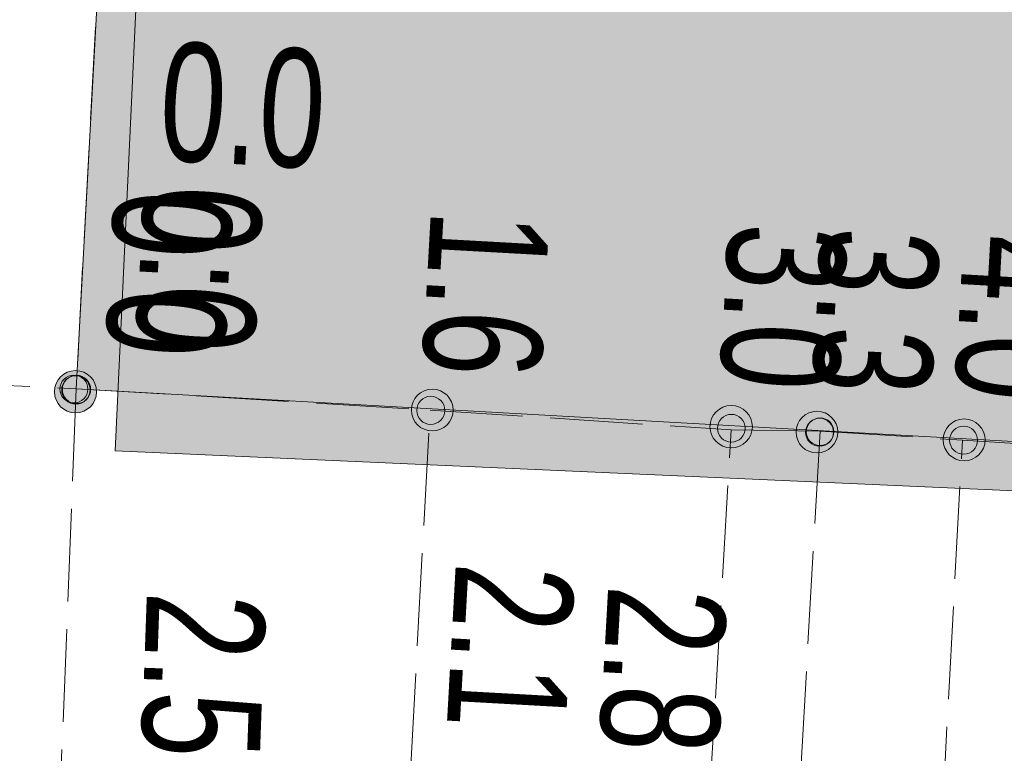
# Model space of a CAD drawing. Header units: metres. Extents: x -740 to 758, y -633 to 854.
# Tile 187 of 256: x -367.8 to -363.37, y 232.2 to 235.5. Entities that reach past the tile are written whole.
import ezdxf

# ---------------------------------------------------------------- set-up
doc = ezdxf.new("R2010")
doc.units = ezdxf.units.M
doc.header["$MEASUREMENT"] = 0
doc.linetypes.add('416_125', pattern=[0.5408, 0.416, -0.1248])
for name, color, linetype in [('Grundkarte.LOVION', 7, 'Continuous'), ('Strom.LOVION', 7, 'Continuous'), ('StromBemass.LOVION', 7, 'Continuous')]:
    doc.layers.add(name, color=color, linetype=linetype)
doc.styles.add('ERSTELLTER_STIL_1', font='arial.ttf')

msp = doc.modelspace()

# ---------------------------------------------------------------- hatches: boundary and pattern name
at = {"layer": 'Grundkarte.LOVION', "linetype": 'Continuous', "lineweight": 18}
msp.add_hatch(color=254, dxfattribs=at).paths.add_polyline_path([(-365.906, 264.8289), (-367.3712, 233.5633), (-349.9164, 232.7872), (-348.2113, 264.0171)])
at = {"layer": 'Strom.LOVION', "linetype": 'Continuous', "lineweight": 18}
msp.add_hatch(color=34, dxfattribs=at).paths.add_polyline_path([(-367.5462, 233.8418), (-349.789, 232.844), (-348.0775, 264.311), (-365.8451, 265.2634)])
at = {"layer": 'StromBemass.LOVION', "linetype": 'Continuous', "lineweight": 13}
for points in [[(-367.4758, 233.7677), (-367.4688, 233.7774), (-367.4631, 233.7879), (-367.4588, 233.7989), (-367.4558, 233.8105), (-367.4544, 233.8223), (-367.4544, 233.8342), (-367.456, 233.846), (-367.4589, 233.8576), (-367.4634, 233.8686), (-367.4691, 233.8791), (-367.4762, 233.8887), (-367.4844, 233.8973), (-367.4936, 233.9049), (-367.5036, 233.9112), (-367.5144, 233.9163), (-367.5258, 233.9199), (-367.5375, 233.9221), (-367.5494, 233.9228), (-367.5613, 233.922), (-367.573, 233.9198), (-367.5843, 233.916), (-367.595, 233.9109), (-367.6051, 233.9045), (-367.6142, 233.8969), (-367.6224, 233.8882), (-367.6293, 233.8785), (-367.635, 233.8681), (-367.6394, 233.857), (-367.6423, 233.8454), (-367.6438, 233.8336), (-367.6437, 233.8217), (-367.6422, 233.8099), (-367.6392, 233.7984), (-367.6348, 233.7873), (-367.629, 233.7769), (-367.622, 233.7673), (-367.6138, 233.7586), (-367.6046, 233.751), (-367.5945, 233.7447), (-367.5837, 233.7397), (-367.5724, 233.736), (-367.5607, 233.7338), (-367.5488, 233.7331), (-367.5369, 233.7339), (-367.5252, 233.7362), (-367.5139, 233.7399), (-367.5031, 233.745), (-367.4931, 233.7514), (-367.4839, 233.759)], [(-367.5081, 233.8004), (-367.5035, 233.8068), (-367.4998, 233.8137), (-367.4969, 233.821), (-367.495, 233.8286), (-367.494, 233.8364), (-367.494, 233.8443), (-367.495, 233.8521), (-367.497, 233.8597), (-367.4999, 233.867), (-367.5038, 233.8738), (-367.5084, 233.8802), (-367.5138, 233.8859), (-367.5199, 233.8909), (-367.5265, 233.8951), (-367.5337, 233.8984), (-367.5411, 233.9008), (-367.5489, 233.9023), (-367.5567, 233.9027), (-367.5646, 233.9022), (-367.5723, 233.9007), (-367.5797, 233.8983), (-367.5868, 233.8949), (-367.5935, 233.8907), (-367.5995, 233.8856), (-367.6049, 233.8799), (-367.6095, 233.8735), (-367.6132, 233.8666), (-367.6161, 233.8593), (-367.618, 233.8517), (-367.619, 233.8439), (-367.619, 233.836), (-367.618, 233.8282), (-367.616, 233.8206), (-367.6131, 233.8133), (-367.6093, 233.8064), (-367.6046, 233.8001), (-367.5992, 233.7944), (-367.5931, 233.7894), (-367.5865, 233.7852), (-367.5794, 233.7818), (-367.5719, 233.7794), (-367.5642, 233.778), (-367.5563, 233.7775), (-367.5485, 233.778), (-367.5407, 233.7795), (-367.5333, 233.782), (-367.5262, 233.7854), (-367.5195, 233.7896), (-367.5135, 233.7946)], [(-367.5081, 233.8004), (-367.5035, 233.8068), (-367.4998, 233.8137), (-367.4969, 233.821), (-367.495, 233.8286), (-367.494, 233.8364), (-367.494, 233.8443), (-367.495, 233.8521), (-367.497, 233.8597), (-367.4999, 233.867), (-367.5038, 233.8738), (-367.5084, 233.8802), (-367.5138, 233.8859), (-367.5199, 233.8909), (-367.5265, 233.8951), (-367.5337, 233.8984), (-367.5411, 233.9008), (-367.5489, 233.9023), (-367.5567, 233.9027), (-367.5646, 233.9022), (-367.5723, 233.9007), (-367.5797, 233.8983), (-367.5868, 233.8949), (-367.5935, 233.8907), (-367.5995, 233.8856), (-367.6049, 233.8799), (-367.6095, 233.8735), (-367.6132, 233.8666), (-367.6161, 233.8593), (-367.618, 233.8517), (-367.619, 233.8439), (-367.619, 233.836), (-367.618, 233.8282), (-367.616, 233.8206), (-367.6131, 233.8133), (-367.6093, 233.8064), (-367.6046, 233.8001), (-367.5992, 233.7944), (-367.5931, 233.7894), (-367.5865, 233.7852), (-367.5794, 233.7818), (-367.5719, 233.7794), (-367.5642, 233.778), (-367.5563, 233.7775), (-367.5485, 233.778), (-367.5407, 233.7795), (-367.5333, 233.782), (-367.5262, 233.7854), (-367.5195, 233.7896), (-367.5135, 233.7946)], [(-367.5081, 233.8004), (-367.5035, 233.8068), (-367.4998, 233.8137), (-367.4969, 233.821), (-367.495, 233.8286), (-367.494, 233.8364), (-367.494, 233.8443), (-367.495, 233.8521), (-367.497, 233.8597), (-367.4999, 233.867), (-367.5038, 233.8738), (-367.5084, 233.8802), (-367.5138, 233.8859), (-367.5199, 233.8909), (-367.5265, 233.8951), (-367.5337, 233.8984), (-367.5411, 233.9008), (-367.5489, 233.9023), (-367.5567, 233.9027), (-367.5646, 233.9022), (-367.5723, 233.9007), (-367.5797, 233.8983), (-367.5868, 233.8949), (-367.5935, 233.8907), (-367.5995, 233.8856), (-367.6049, 233.8799), (-367.6095, 233.8735), (-367.6132, 233.8666), (-367.6161, 233.8593), (-367.618, 233.8517), (-367.619, 233.8439), (-367.619, 233.836), (-367.618, 233.8282), (-367.616, 233.8206), (-367.6131, 233.8133), (-367.6093, 233.8064), (-367.6046, 233.8001), (-367.5992, 233.7944), (-367.5931, 233.7894), (-367.5865, 233.7852), (-367.5794, 233.7818), (-367.5719, 233.7794), (-367.5642, 233.778), (-367.5563, 233.7775), (-367.5485, 233.778), (-367.5407, 233.7795), (-367.5333, 233.782), (-367.5262, 233.7854), (-367.5195, 233.7896), (-367.5135, 233.7946)], [(-367.5081, 233.8004), (-367.5035, 233.8068), (-367.4998, 233.8137), (-367.4969, 233.821), (-367.495, 233.8286), (-367.494, 233.8364), (-367.494, 233.8443), (-367.495, 233.8521), (-367.497, 233.8597), (-367.4999, 233.867), (-367.5038, 233.8738), (-367.5084, 233.8802), (-367.5138, 233.8859), (-367.5199, 233.8909), (-367.5265, 233.8951), (-367.5337, 233.8984), (-367.5411, 233.9008), (-367.5489, 233.9023), (-367.5567, 233.9027), (-367.5646, 233.9022), (-367.5723, 233.9007), (-367.5797, 233.8983), (-367.5868, 233.8949), (-367.5935, 233.8907), (-367.5995, 233.8856), (-367.6049, 233.8799), (-367.6095, 233.8735), (-367.6132, 233.8666), (-367.6161, 233.8593), (-367.618, 233.8517), (-367.619, 233.8439), (-367.619, 233.836), (-367.618, 233.8282), (-367.616, 233.8206), (-367.6131, 233.8133), (-367.6093, 233.8064), (-367.6046, 233.8001), (-367.5992, 233.7944), (-367.5931, 233.7894), (-367.5865, 233.7852), (-367.5794, 233.7818), (-367.5719, 233.7794), (-367.5642, 233.778), (-367.5563, 233.7775), (-367.5485, 233.778), (-367.5407, 233.7795), (-367.5333, 233.782), (-367.5262, 233.7854), (-367.5195, 233.7896), (-367.5135, 233.7946)], [(-367.5081, 233.8004), (-367.5035, 233.8068), (-367.4998, 233.8137), (-367.4969, 233.821), (-367.495, 233.8286), (-367.494, 233.8364), (-367.494, 233.8443), (-367.495, 233.8521), (-367.497, 233.8597), (-367.4999, 233.867), (-367.5038, 233.8738), (-367.5084, 233.8802), (-367.5138, 233.8859), (-367.5199, 233.8909), (-367.5265, 233.8951), (-367.5337, 233.8984), (-367.5411, 233.9008), (-367.5489, 233.9023), (-367.5567, 233.9027), (-367.5646, 233.9022), (-367.5723, 233.9007), (-367.5797, 233.8983), (-367.5868, 233.8949), (-367.5935, 233.8907), (-367.5995, 233.8856), (-367.6049, 233.8799), (-367.6095, 233.8735), (-367.6132, 233.8666), (-367.6161, 233.8593), (-367.618, 233.8517), (-367.619, 233.8439), (-367.619, 233.836), (-367.618, 233.8282), (-367.616, 233.8206), (-367.6131, 233.8133), (-367.6093, 233.8064), (-367.6046, 233.8001), (-367.5992, 233.7944), (-367.5931, 233.7894), (-367.5865, 233.7852), (-367.5794, 233.7818), (-367.5719, 233.7794), (-367.5642, 233.778), (-367.5563, 233.7775), (-367.5485, 233.778), (-367.5407, 233.7795), (-367.5333, 233.782), (-367.5262, 233.7854), (-367.5195, 233.7896), (-367.5135, 233.7946)], [(-367.5081, 233.8004), (-367.5035, 233.8068), (-367.4998, 233.8137), (-367.4969, 233.821), (-367.495, 233.8286), (-367.494, 233.8364), (-367.494, 233.8443), (-367.495, 233.8521), (-367.497, 233.8597), (-367.4999, 233.867), (-367.5038, 233.8738), (-367.5084, 233.8802), (-367.5138, 233.8859), (-367.5199, 233.8909), (-367.5265, 233.8951), (-367.5337, 233.8984), (-367.5411, 233.9008), (-367.5489, 233.9023), (-367.5567, 233.9027), (-367.5646, 233.9022), (-367.5723, 233.9007), (-367.5797, 233.8983), (-367.5868, 233.8949), (-367.5935, 233.8907), (-367.5995, 233.8856), (-367.6049, 233.8799), (-367.6095, 233.8735), (-367.6132, 233.8666), (-367.6161, 233.8593), (-367.618, 233.8517), (-367.619, 233.8439), (-367.619, 233.836), (-367.618, 233.8282), (-367.616, 233.8206), (-367.6131, 233.8133), (-367.6093, 233.8064), (-367.6046, 233.8001), (-367.5992, 233.7944), (-367.5931, 233.7894), (-367.5865, 233.7852), (-367.5794, 233.7818), (-367.5719, 233.7794), (-367.5642, 233.778), (-367.5563, 233.7775), (-367.5485, 233.778), (-367.5407, 233.7795), (-367.5333, 233.782), (-367.5262, 233.7854), (-367.5195, 233.7896), (-367.5135, 233.7946)], [(-367.5081, 233.8004), (-367.5035, 233.8068), (-367.4998, 233.8137), (-367.4969, 233.821), (-367.495, 233.8286), (-367.494, 233.8364), (-367.494, 233.8443), (-367.495, 233.8521), (-367.497, 233.8597), (-367.4999, 233.867), (-367.5038, 233.8738), (-367.5084, 233.8802), (-367.5138, 233.8859), (-367.5199, 233.8909), (-367.5265, 233.8951), (-367.5337, 233.8984), (-367.5411, 233.9008), (-367.5489, 233.9023), (-367.5567, 233.9027), (-367.5646, 233.9022), (-367.5723, 233.9007), (-367.5797, 233.8983), (-367.5868, 233.8949), (-367.5935, 233.8907), (-367.5995, 233.8856), (-367.6049, 233.8799), (-367.6095, 233.8735), (-367.6132, 233.8666), (-367.6161, 233.8593), (-367.618, 233.8517), (-367.619, 233.8439), (-367.619, 233.836), (-367.618, 233.8282), (-367.616, 233.8206), (-367.6131, 233.8133), (-367.6093, 233.8064), (-367.6046, 233.8001), (-367.5992, 233.7944), (-367.5931, 233.7894), (-367.5865, 233.7852), (-367.5794, 233.7818), (-367.5719, 233.7794), (-367.5642, 233.778), (-367.5563, 233.7775), (-367.5485, 233.778), (-367.5407, 233.7795), (-367.5333, 233.782), (-367.5262, 233.7854), (-367.5195, 233.7896), (-367.5135, 233.7946)], [(-367.5081, 233.8004), (-367.5035, 233.8068), (-367.4998, 233.8137), (-367.4969, 233.821), (-367.495, 233.8286), (-367.494, 233.8364), (-367.494, 233.8443), (-367.495, 233.8521), (-367.497, 233.8597), (-367.4999, 233.867), (-367.5038, 233.8738), (-367.5084, 233.8802), (-367.5138, 233.8859), (-367.5199, 233.8909), (-367.5265, 233.8951), (-367.5337, 233.8984), (-367.5411, 233.9008), (-367.5489, 233.9023), (-367.5567, 233.9027), (-367.5646, 233.9022), (-367.5723, 233.9007), (-367.5797, 233.8983), (-367.5868, 233.8949), (-367.5935, 233.8907), (-367.5995, 233.8856), (-367.6049, 233.8799), (-367.6095, 233.8735), (-367.6132, 233.8666), (-367.6161, 233.8593), (-367.618, 233.8517), (-367.619, 233.8439), (-367.619, 233.836), (-367.618, 233.8282), (-367.616, 233.8206), (-367.6131, 233.8133), (-367.6093, 233.8064), (-367.6046, 233.8001), (-367.5992, 233.7944), (-367.5931, 233.7894), (-367.5865, 233.7852), (-367.5794, 233.7818), (-367.5719, 233.7794), (-367.5642, 233.778), (-367.5563, 233.7775), (-367.5485, 233.778), (-367.5407, 233.7795), (-367.5333, 233.782), (-367.5262, 233.7854), (-367.5195, 233.7896), (-367.5135, 233.7946)], [(-367.5081, 233.8004), (-367.5035, 233.8068), (-367.4998, 233.8137), (-367.4969, 233.821), (-367.495, 233.8286), (-367.494, 233.8364), (-367.494, 233.8443), (-367.495, 233.8521), (-367.497, 233.8597), (-367.4999, 233.867), (-367.5038, 233.8738), (-367.5084, 233.8802), (-367.5138, 233.8859), (-367.5199, 233.8909), (-367.5265, 233.8951), (-367.5337, 233.8984), (-367.5411, 233.9008), (-367.5489, 233.9023), (-367.5567, 233.9027), (-367.5646, 233.9022), (-367.5723, 233.9007), (-367.5797, 233.8983), (-367.5868, 233.8949), (-367.5935, 233.8907), (-367.5995, 233.8856), (-367.6049, 233.8799), (-367.6095, 233.8735), (-367.6132, 233.8666), (-367.6161, 233.8593), (-367.618, 233.8517), (-367.619, 233.8439), (-367.619, 233.836), (-367.618, 233.8282), (-367.616, 233.8206), (-367.6131, 233.8133), (-367.6093, 233.8064), (-367.6046, 233.8001), (-367.5992, 233.7944), (-367.5931, 233.7894), (-367.5865, 233.7852), (-367.5794, 233.7818), (-367.5719, 233.7794), (-367.5642, 233.778), (-367.5563, 233.7775), (-367.5485, 233.778), (-367.5407, 233.7795), (-367.5333, 233.782), (-367.5262, 233.7854), (-367.5195, 233.7896), (-367.5135, 233.7946)], [(-367.5081, 233.8004), (-367.5035, 233.8068), (-367.4998, 233.8137), (-367.4969, 233.821), (-367.495, 233.8286), (-367.494, 233.8364), (-367.494, 233.8443), (-367.495, 233.8521), (-367.497, 233.8597), (-367.4999, 233.867), (-367.5038, 233.8738), (-367.5084, 233.8802), (-367.5138, 233.8859), (-367.5199, 233.8909), (-367.5265, 233.8951), (-367.5337, 233.8984), (-367.5411, 233.9008), (-367.5489, 233.9023), (-367.5567, 233.9027), (-367.5646, 233.9022), (-367.5723, 233.9007), (-367.5797, 233.8983), (-367.5868, 233.8949), (-367.5935, 233.8907), (-367.5995, 233.8856), (-367.6049, 233.8799), (-367.6095, 233.8735), (-367.6132, 233.8666), (-367.6161, 233.8593), (-367.618, 233.8517), (-367.619, 233.8439), (-367.619, 233.836), (-367.618, 233.8282), (-367.616, 233.8206), (-367.6131, 233.8133), (-367.6093, 233.8064), (-367.6046, 233.8001), (-367.5992, 233.7944), (-367.5931, 233.7894), (-367.5865, 233.7852), (-367.5794, 233.7818), (-367.5719, 233.7794), (-367.5642, 233.778), (-367.5563, 233.7775), (-367.5485, 233.778), (-367.5407, 233.7795), (-367.5333, 233.782), (-367.5262, 233.7854), (-367.5195, 233.7896), (-367.5135, 233.7946)], [(-367.5081, 233.8004), (-367.5035, 233.8068), (-367.4998, 233.8137), (-367.4969, 233.821), (-367.495, 233.8286), (-367.494, 233.8364), (-367.494, 233.8443), (-367.495, 233.8521), (-367.497, 233.8597), (-367.4999, 233.867), (-367.5038, 233.8738), (-367.5084, 233.8802), (-367.5138, 233.8859), (-367.5199, 233.8909), (-367.5265, 233.8951), (-367.5337, 233.8984), (-367.5411, 233.9008), (-367.5489, 233.9023), (-367.5567, 233.9027), (-367.5646, 233.9022), (-367.5723, 233.9007), (-367.5797, 233.8983), (-367.5868, 233.8949), (-367.5935, 233.8907), (-367.5995, 233.8856), (-367.6049, 233.8799), (-367.6095, 233.8735), (-367.6132, 233.8666), (-367.6161, 233.8593), (-367.618, 233.8517), (-367.619, 233.8439), (-367.619, 233.836), (-367.618, 233.8282), (-367.616, 233.8206), (-367.6131, 233.8133), (-367.6093, 233.8064), (-367.6046, 233.8001), (-367.5992, 233.7944), (-367.5931, 233.7894), (-367.5865, 233.7852), (-367.5794, 233.7818), (-367.5719, 233.7794), (-367.5642, 233.778), (-367.5563, 233.7775), (-367.5485, 233.778), (-367.5407, 233.7795), (-367.5333, 233.782), (-367.5262, 233.7854), (-367.5195, 233.7896), (-367.5135, 233.7946)], [(-367.5081, 233.8004), (-367.5035, 233.8068), (-367.4998, 233.8137), (-367.4969, 233.821), (-367.495, 233.8286), (-367.494, 233.8364), (-367.494, 233.8443), (-367.495, 233.8521), (-367.497, 233.8597), (-367.4999, 233.867), (-367.5038, 233.8738), (-367.5084, 233.8802), (-367.5138, 233.8859), (-367.5199, 233.8909), (-367.5265, 233.8951), (-367.5337, 233.8984), (-367.5411, 233.9008), (-367.5489, 233.9023), (-367.5567, 233.9027), (-367.5646, 233.9022), (-367.5723, 233.9007), (-367.5797, 233.8983), (-367.5868, 233.8949), (-367.5935, 233.8907), (-367.5995, 233.8856), (-367.6049, 233.8799), (-367.6095, 233.8735), (-367.6132, 233.8666), (-367.6161, 233.8593), (-367.618, 233.8517), (-367.619, 233.8439), (-367.619, 233.836), (-367.618, 233.8282), (-367.616, 233.8206), (-367.6131, 233.8133), (-367.6093, 233.8064), (-367.6046, 233.8001), (-367.5992, 233.7944), (-367.5931, 233.7894), (-367.5865, 233.7852), (-367.5794, 233.7818), (-367.5719, 233.7794), (-367.5642, 233.778), (-367.5563, 233.7775), (-367.5485, 233.778), (-367.5407, 233.7795), (-367.5333, 233.782), (-367.5262, 233.7854), (-367.5195, 233.7896), (-367.5135, 233.7946)], [(-367.5081, 233.8004), (-367.5035, 233.8068), (-367.4998, 233.8137), (-367.4969, 233.821), (-367.495, 233.8286), (-367.494, 233.8364), (-367.494, 233.8443), (-367.495, 233.8521), (-367.497, 233.8597), (-367.4999, 233.867), (-367.5038, 233.8738), (-367.5084, 233.8802), (-367.5138, 233.8859), (-367.5199, 233.8909), (-367.5265, 233.8951), (-367.5337, 233.8984), (-367.5411, 233.9008), (-367.5489, 233.9023), (-367.5567, 233.9027), (-367.5646, 233.9022), (-367.5723, 233.9007), (-367.5797, 233.8983), (-367.5868, 233.8949), (-367.5935, 233.8907), (-367.5995, 233.8856), (-367.6049, 233.8799), (-367.6095, 233.8735), (-367.6132, 233.8666), (-367.6161, 233.8593), (-367.618, 233.8517), (-367.619, 233.8439), (-367.619, 233.836), (-367.618, 233.8282), (-367.616, 233.8206), (-367.6131, 233.8133), (-367.6093, 233.8064), (-367.6046, 233.8001), (-367.5992, 233.7944), (-367.5931, 233.7894), (-367.5865, 233.7852), (-367.5794, 233.7818), (-367.5719, 233.7794), (-367.5642, 233.778), (-367.5563, 233.7775), (-367.5485, 233.778), (-367.5407, 233.7795), (-367.5333, 233.782), (-367.5262, 233.7854), (-367.5195, 233.7896), (-367.5135, 233.7946)], [(-367.5081, 233.8004), (-367.5035, 233.8068), (-367.4998, 233.8137), (-367.4969, 233.821), (-367.495, 233.8286), (-367.494, 233.8364), (-367.494, 233.8443), (-367.495, 233.8521), (-367.497, 233.8597), (-367.4999, 233.867), (-367.5038, 233.8738), (-367.5084, 233.8802), (-367.5138, 233.8859), (-367.5199, 233.8909), (-367.5265, 233.8951), (-367.5337, 233.8984), (-367.5411, 233.9008), (-367.5489, 233.9023), (-367.5567, 233.9027), (-367.5646, 233.9022), (-367.5723, 233.9007), (-367.5797, 233.8983), (-367.5868, 233.8949), (-367.5935, 233.8907), (-367.5995, 233.8856), (-367.6049, 233.8799), (-367.6095, 233.8735), (-367.6132, 233.8666), (-367.6161, 233.8593), (-367.618, 233.8517), (-367.619, 233.8439), (-367.619, 233.836), (-367.618, 233.8282), (-367.616, 233.8206), (-367.6131, 233.8133), (-367.6093, 233.8064), (-367.6046, 233.8001), (-367.5992, 233.7944), (-367.5931, 233.7894), (-367.5865, 233.7852), (-367.5794, 233.7818), (-367.5719, 233.7794), (-367.5642, 233.778), (-367.5563, 233.7775), (-367.5485, 233.778), (-367.5407, 233.7795), (-367.5333, 233.782), (-367.5262, 233.7854), (-367.5195, 233.7896), (-367.5135, 233.7946)], [(-367.4981, 233.7957), (-367.4934, 233.8022), (-367.4895, 233.8093), (-367.4866, 233.8167), (-367.4846, 233.8245), (-367.4836, 233.8325), (-367.4837, 233.8405), (-367.4847, 233.8485), (-367.4867, 233.8563), (-367.4897, 233.8637), (-367.4936, 233.8707), (-367.4983, 233.8772), (-367.5038, 233.8831), (-367.51, 233.8881), (-367.5168, 233.8924), (-367.5241, 233.8958), (-367.5317, 233.8983), (-367.5396, 233.8998), (-367.5477, 233.9002), (-367.5557, 233.8997), (-367.5635, 233.8982), (-367.5712, 233.8957), (-367.5784, 233.8922), (-367.5852, 233.8879), (-367.5914, 233.8828), (-367.5968, 233.8769), (-367.6015, 233.8704), (-367.6054, 233.8633), (-367.6083, 233.8559), (-367.6103, 233.8481), (-367.6113, 233.8401), (-367.6112, 233.8321), (-367.6102, 233.8241), (-367.6082, 233.8164), (-367.6052, 233.8089), (-367.6013, 233.8019), (-367.5966, 233.7954), (-367.5911, 233.7896), (-367.5849, 233.7845), (-367.5781, 233.7802), (-367.5708, 233.7768), (-367.5631, 233.7743), (-367.5553, 233.7729), (-367.5472, 233.7724), (-367.5392, 233.7729), (-367.5313, 233.7744), (-367.5237, 233.7769), (-367.5165, 233.7804), (-367.5097, 233.7847), (-367.5035, 233.7898)], [(-367.4955, 233.798), (-367.4909, 233.8044), (-367.487, 233.8115), (-367.4841, 233.8189), (-367.4822, 233.8266), (-367.4812, 233.8346), (-367.4812, 233.8426), (-367.4822, 233.8505), (-367.4842, 233.8582), (-367.4872, 233.8656), (-367.4911, 233.8726), (-367.4958, 233.8791), (-367.5013, 233.8849), (-367.5075, 233.8899), (-367.5142, 233.8942), (-367.5215, 233.8976), (-367.5291, 233.9), (-367.5369, 233.9015), (-367.5449, 233.902), (-367.5529, 233.9014), (-367.5607, 233.8999), (-367.5683, 233.8974), (-367.5755, 233.894), (-367.5822, 233.8897), (-367.5884, 233.8846), (-367.5938, 233.8787), (-367.5985, 233.8723), (-367.6023, 233.8653), (-367.6053, 233.8578), (-367.6072, 233.8501), (-367.6082, 233.8421), (-367.6082, 233.8342), (-367.6071, 233.8262), (-367.6051, 233.8185), (-367.6022, 233.8111), (-367.5983, 233.8041), (-367.5936, 233.7976), (-367.5881, 233.7918), (-367.5819, 233.7868), (-367.5752, 233.7825), (-367.5679, 233.7791), (-367.5603, 233.7767), (-367.5525, 233.7752), (-367.5445, 233.7747), (-367.5365, 233.7753), (-367.5287, 233.7768), (-367.5211, 233.7793), (-367.5139, 233.7827), (-367.5071, 233.787), (-367.501, 233.7921)], [(-367.4955, 233.798), (-367.4909, 233.8044), (-367.487, 233.8115), (-367.4841, 233.8189), (-367.4822, 233.8266), (-367.4812, 233.8346), (-367.4812, 233.8426), (-367.4822, 233.8505), (-367.4842, 233.8582), (-367.4872, 233.8656), (-367.4911, 233.8726), (-367.4958, 233.8791), (-367.5013, 233.8849), (-367.5075, 233.8899), (-367.5142, 233.8942), (-367.5215, 233.8976), (-367.5291, 233.9), (-367.5369, 233.9015), (-367.5449, 233.902), (-367.5529, 233.9014), (-367.5607, 233.8999), (-367.5683, 233.8974), (-367.5755, 233.894), (-367.5822, 233.8897), (-367.5884, 233.8846), (-367.5938, 233.8787), (-367.5985, 233.8723), (-367.6023, 233.8653), (-367.6053, 233.8578), (-367.6072, 233.8501), (-367.6082, 233.8421), (-367.6082, 233.8342), (-367.6071, 233.8262), (-367.6051, 233.8185), (-367.6022, 233.8111), (-367.5983, 233.8041), (-367.5936, 233.7976), (-367.5881, 233.7918), (-367.5819, 233.7868), (-367.5752, 233.7825), (-367.5679, 233.7791), (-367.5603, 233.7767), (-367.5525, 233.7752), (-367.5445, 233.7747), (-367.5365, 233.7753), (-367.5287, 233.7768), (-367.5211, 233.7793), (-367.5139, 233.7827), (-367.5071, 233.787), (-367.501, 233.7921)], [(-367.4955, 233.798), (-367.4909, 233.8044), (-367.487, 233.8115), (-367.4841, 233.8189), (-367.4822, 233.8266), (-367.4812, 233.8346), (-367.4812, 233.8426), (-367.4822, 233.8505), (-367.4842, 233.8582), (-367.4872, 233.8656), (-367.4911, 233.8726), (-367.4958, 233.8791), (-367.5013, 233.8849), (-367.5075, 233.8899), (-367.5142, 233.8942), (-367.5215, 233.8976), (-367.5291, 233.9), (-367.5369, 233.9015), (-367.5449, 233.902), (-367.5529, 233.9014), (-367.5607, 233.8999), (-367.5683, 233.8974), (-367.5755, 233.894), (-367.5822, 233.8897), (-367.5884, 233.8846), (-367.5938, 233.8787), (-367.5985, 233.8723), (-367.6023, 233.8653), (-367.6053, 233.8578), (-367.6072, 233.8501), (-367.6082, 233.8421), (-367.6082, 233.8342), (-367.6071, 233.8262), (-367.6051, 233.8185), (-367.6022, 233.8111), (-367.5983, 233.8041), (-367.5936, 233.7976), (-367.5881, 233.7918), (-367.5819, 233.7868), (-367.5752, 233.7825), (-367.5679, 233.7791), (-367.5603, 233.7767), (-367.5525, 233.7752), (-367.5445, 233.7747), (-367.5365, 233.7753), (-367.5287, 233.7768), (-367.5211, 233.7793), (-367.5139, 233.7827), (-367.5071, 233.787), (-367.501, 233.7921)], [(-367.4955, 233.798), (-367.4909, 233.8044), (-367.487, 233.8115), (-367.4841, 233.8189), (-367.4822, 233.8266), (-367.4812, 233.8346), (-367.4812, 233.8426), (-367.4822, 233.8505), (-367.4842, 233.8582), (-367.4872, 233.8656), (-367.4911, 233.8726), (-367.4958, 233.8791), (-367.5013, 233.8849), (-367.5075, 233.8899), (-367.5142, 233.8942), (-367.5215, 233.8976), (-367.5291, 233.9), (-367.5369, 233.9015), (-367.5449, 233.902), (-367.5529, 233.9014), (-367.5607, 233.8999), (-367.5683, 233.8974), (-367.5755, 233.894), (-367.5822, 233.8897), (-367.5884, 233.8846), (-367.5938, 233.8787), (-367.5985, 233.8723), (-367.6023, 233.8653), (-367.6053, 233.8578), (-367.6072, 233.8501), (-367.6082, 233.8421), (-367.6082, 233.8342), (-367.6071, 233.8262), (-367.6051, 233.8185), (-367.6022, 233.8111), (-367.5983, 233.8041), (-367.5936, 233.7976), (-367.5881, 233.7918), (-367.5819, 233.7868), (-367.5752, 233.7825), (-367.5679, 233.7791), (-367.5603, 233.7767), (-367.5525, 233.7752), (-367.5445, 233.7747), (-367.5365, 233.7753), (-367.5287, 233.7768), (-367.5211, 233.7793), (-367.5139, 233.7827), (-367.5071, 233.787), (-367.501, 233.7921)], [(-367.4955, 233.798), (-367.4909, 233.8044), (-367.487, 233.8115), (-367.4841, 233.8189), (-367.4822, 233.8266), (-367.4812, 233.8346), (-367.4812, 233.8426), (-367.4822, 233.8505), (-367.4842, 233.8582), (-367.4872, 233.8656), (-367.4911, 233.8726), (-367.4958, 233.8791), (-367.5013, 233.8849), (-367.5075, 233.8899), (-367.5142, 233.8942), (-367.5215, 233.8976), (-367.5291, 233.9), (-367.5369, 233.9015), (-367.5449, 233.902), (-367.5529, 233.9014), (-367.5607, 233.8999), (-367.5683, 233.8974), (-367.5755, 233.894), (-367.5822, 233.8897), (-367.5884, 233.8846), (-367.5938, 233.8787), (-367.5985, 233.8723), (-367.6023, 233.8653), (-367.6053, 233.8578), (-367.6072, 233.8501), (-367.6082, 233.8421), (-367.6082, 233.8342), (-367.6071, 233.8262), (-367.6051, 233.8185), (-367.6022, 233.8111), (-367.5983, 233.8041), (-367.5936, 233.7976), (-367.5881, 233.7918), (-367.5819, 233.7868), (-367.5752, 233.7825), (-367.5679, 233.7791), (-367.5603, 233.7767), (-367.5525, 233.7752), (-367.5445, 233.7747), (-367.5365, 233.7753), (-367.5287, 233.7768), (-367.5211, 233.7793), (-367.5139, 233.7827), (-367.5071, 233.787), (-367.501, 233.7921)], [(-367.4955, 233.798), (-367.4909, 233.8044), (-367.487, 233.8115), (-367.4841, 233.8189), (-367.4822, 233.8266), (-367.4812, 233.8346), (-367.4812, 233.8426), (-367.4822, 233.8505), (-367.4842, 233.8582), (-367.4872, 233.8656), (-367.4911, 233.8726), (-367.4958, 233.8791), (-367.5013, 233.8849), (-367.5075, 233.8899), (-367.5142, 233.8942), (-367.5215, 233.8976), (-367.5291, 233.9), (-367.5369, 233.9015), (-367.5449, 233.902), (-367.5529, 233.9014), (-367.5607, 233.8999), (-367.5683, 233.8974), (-367.5755, 233.894), (-367.5822, 233.8897), (-367.5884, 233.8846), (-367.5938, 233.8787), (-367.5985, 233.8723), (-367.6023, 233.8653), (-367.6053, 233.8578), (-367.6072, 233.8501), (-367.6082, 233.8421), (-367.6082, 233.8342), (-367.6071, 233.8262), (-367.6051, 233.8185), (-367.6022, 233.8111), (-367.5983, 233.8041), (-367.5936, 233.7976), (-367.5881, 233.7918), (-367.5819, 233.7868), (-367.5752, 233.7825), (-367.5679, 233.7791), (-367.5603, 233.7767), (-367.5525, 233.7752), (-367.5445, 233.7747), (-367.5365, 233.7753), (-367.5287, 233.7768), (-367.5211, 233.7793), (-367.5139, 233.7827), (-367.5071, 233.787), (-367.501, 233.7921)], [(-367.4955, 233.798), (-367.4909, 233.8044), (-367.487, 233.8115), (-367.4841, 233.8189), (-367.4822, 233.8266), (-367.4812, 233.8346), (-367.4812, 233.8426), (-367.4822, 233.8505), (-367.4842, 233.8582), (-367.4872, 233.8656), (-367.4911, 233.8726), (-367.4958, 233.8791), (-367.5013, 233.8849), (-367.5075, 233.8899), (-367.5142, 233.8942), (-367.5215, 233.8976), (-367.5291, 233.9), (-367.5369, 233.9015), (-367.5449, 233.902), (-367.5529, 233.9014), (-367.5607, 233.8999), (-367.5683, 233.8974), (-367.5755, 233.894), (-367.5822, 233.8897), (-367.5884, 233.8846), (-367.5938, 233.8787), (-367.5985, 233.8723), (-367.6023, 233.8653), (-367.6053, 233.8578), (-367.6072, 233.8501), (-367.6082, 233.8421), (-367.6082, 233.8342), (-367.6071, 233.8262), (-367.6051, 233.8185), (-367.6022, 233.8111), (-367.5983, 233.8041), (-367.5936, 233.7976), (-367.5881, 233.7918), (-367.5819, 233.7868), (-367.5752, 233.7825), (-367.5679, 233.7791), (-367.5603, 233.7767), (-367.5525, 233.7752), (-367.5445, 233.7747), (-367.5365, 233.7753), (-367.5287, 233.7768), (-367.5211, 233.7793), (-367.5139, 233.7827), (-367.5071, 233.787), (-367.501, 233.7921)], [(-367.4955, 233.798), (-367.4909, 233.8044), (-367.487, 233.8115), (-367.4841, 233.8189), (-367.4822, 233.8266), (-367.4812, 233.8346), (-367.4812, 233.8426), (-367.4822, 233.8505), (-367.4842, 233.8582), (-367.4872, 233.8656), (-367.4911, 233.8726), (-367.4958, 233.8791), (-367.5013, 233.8849), (-367.5075, 233.8899), (-367.5142, 233.8942), (-367.5215, 233.8976), (-367.5291, 233.9), (-367.5369, 233.9015), (-367.5449, 233.902), (-367.5529, 233.9014), (-367.5607, 233.8999), (-367.5683, 233.8974), (-367.5755, 233.894), (-367.5822, 233.8897), (-367.5884, 233.8846), (-367.5938, 233.8787), (-367.5985, 233.8723), (-367.6023, 233.8653), (-367.6053, 233.8578), (-367.6072, 233.8501), (-367.6082, 233.8421), (-367.6082, 233.8342), (-367.6071, 233.8262), (-367.6051, 233.8185), (-367.6022, 233.8111), (-367.5983, 233.8041), (-367.5936, 233.7976), (-367.5881, 233.7918), (-367.5819, 233.7868), (-367.5752, 233.7825), (-367.5679, 233.7791), (-367.5603, 233.7767), (-367.5525, 233.7752), (-367.5445, 233.7747), (-367.5365, 233.7753), (-367.5287, 233.7768), (-367.5211, 233.7793), (-367.5139, 233.7827), (-367.5071, 233.787), (-367.501, 233.7921)], [(-367.4955, 233.798), (-367.4909, 233.8044), (-367.487, 233.8115), (-367.4841, 233.8189), (-367.4822, 233.8266), (-367.4812, 233.8346), (-367.4812, 233.8426), (-367.4822, 233.8505), (-367.4842, 233.8582), (-367.4872, 233.8656), (-367.4911, 233.8726), (-367.4958, 233.8791), (-367.5013, 233.8849), (-367.5075, 233.8899), (-367.5142, 233.8942), (-367.5215, 233.8976), (-367.5291, 233.9), (-367.5369, 233.9015), (-367.5449, 233.902), (-367.5529, 233.9014), (-367.5607, 233.8999), (-367.5683, 233.8974), (-367.5755, 233.894), (-367.5822, 233.8897), (-367.5884, 233.8846), (-367.5938, 233.8787), (-367.5985, 233.8723), (-367.6023, 233.8653), (-367.6053, 233.8578), (-367.6072, 233.8501), (-367.6082, 233.8421), (-367.6082, 233.8342), (-367.6071, 233.8262), (-367.6051, 233.8185), (-367.6022, 233.8111), (-367.5983, 233.8041), (-367.5936, 233.7976), (-367.5881, 233.7918), (-367.5819, 233.7868), (-367.5752, 233.7825), (-367.5679, 233.7791), (-367.5603, 233.7767), (-367.5525, 233.7752), (-367.5445, 233.7747), (-367.5365, 233.7753), (-367.5287, 233.7768), (-367.5211, 233.7793), (-367.5139, 233.7827), (-367.5071, 233.787), (-367.501, 233.7921)], [(-367.4955, 233.798), (-367.4909, 233.8044), (-367.487, 233.8115), (-367.4841, 233.8189), (-367.4822, 233.8266), (-367.4812, 233.8346), (-367.4812, 233.8426), (-367.4822, 233.8505), (-367.4842, 233.8582), (-367.4872, 233.8656), (-367.4911, 233.8726), (-367.4958, 233.8791), (-367.5013, 233.8849), (-367.5075, 233.8899), (-367.5142, 233.8942), (-367.5215, 233.8976), (-367.5291, 233.9), (-367.5369, 233.9015), (-367.5449, 233.902), (-367.5529, 233.9014), (-367.5607, 233.8999), (-367.5683, 233.8974), (-367.5755, 233.894), (-367.5822, 233.8897), (-367.5884, 233.8846), (-367.5938, 233.8787), (-367.5985, 233.8723), (-367.6023, 233.8653), (-367.6053, 233.8578), (-367.6072, 233.8501), (-367.6082, 233.8421), (-367.6082, 233.8342), (-367.6071, 233.8262), (-367.6051, 233.8185), (-367.6022, 233.8111), (-367.5983, 233.8041), (-367.5936, 233.7976), (-367.5881, 233.7918), (-367.5819, 233.7868), (-367.5752, 233.7825), (-367.5679, 233.7791), (-367.5603, 233.7767), (-367.5525, 233.7752), (-367.5445, 233.7747), (-367.5365, 233.7753), (-367.5287, 233.7768), (-367.5211, 233.7793), (-367.5139, 233.7827), (-367.5071, 233.787), (-367.501, 233.7921)], [(-367.4955, 233.798), (-367.4909, 233.8044), (-367.487, 233.8115), (-367.4841, 233.8189), (-367.4822, 233.8266), (-367.4812, 233.8346), (-367.4812, 233.8426), (-367.4822, 233.8505), (-367.4842, 233.8582), (-367.4872, 233.8656), (-367.4911, 233.8726), (-367.4958, 233.8791), (-367.5013, 233.8849), (-367.5075, 233.8899), (-367.5142, 233.8942), (-367.5215, 233.8976), (-367.5291, 233.9), (-367.5369, 233.9015), (-367.5449, 233.902), (-367.5529, 233.9014), (-367.5607, 233.8999), (-367.5683, 233.8974), (-367.5755, 233.894), (-367.5822, 233.8897), (-367.5884, 233.8846), (-367.5938, 233.8787), (-367.5985, 233.8723), (-367.6023, 233.8653), (-367.6053, 233.8578), (-367.6072, 233.8501), (-367.6082, 233.8421), (-367.6082, 233.8342), (-367.6071, 233.8262), (-367.6051, 233.8185), (-367.6022, 233.8111), (-367.5983, 233.8041), (-367.5936, 233.7976), (-367.5881, 233.7918), (-367.5819, 233.7868), (-367.5752, 233.7825), (-367.5679, 233.7791), (-367.5603, 233.7767), (-367.5525, 233.7752), (-367.5445, 233.7747), (-367.5365, 233.7753), (-367.5287, 233.7768), (-367.5211, 233.7793), (-367.5139, 233.7827), (-367.5071, 233.787), (-367.501, 233.7921)], [(-365.8731, 233.6862), (-365.8662, 233.6958), (-365.8605, 233.7061), (-365.8562, 233.7171), (-365.8533, 233.7285), (-365.8519, 233.7402), (-365.8519, 233.752), (-365.8535, 233.7637), (-365.8564, 233.7751), (-365.8608, 233.7861), (-365.8665, 233.7964), (-365.8735, 233.8059), (-365.8816, 233.8144), (-365.8907, 233.8219), (-365.9006, 233.8282), (-365.9113, 233.8332), (-365.9226, 233.8368), (-365.9341, 233.839), (-365.9459, 233.8397), (-365.9577, 233.8389), (-365.9692, 233.8367), (-365.9804, 233.833), (-365.9911, 233.8279), (-366.001, 233.8216), (-366.0101, 233.814), (-366.0181, 233.8054), (-366.025, 233.7959), (-366.0307, 233.7855), (-366.035, 233.7745), (-366.0379, 233.7631), (-366.0393, 233.7514), (-366.0393, 233.7396), (-366.0377, 233.7279), (-366.0348, 233.7165), (-366.0304, 233.7056), (-366.0247, 233.6953), (-366.0177, 233.6858), (-366.0096, 233.6772), (-366.0005, 233.6697), (-365.9906, 233.6634), (-365.9799, 233.6584), (-365.9687, 233.6548), (-365.9571, 233.6527), (-365.9453, 233.652), (-365.9335, 233.6527), (-365.922, 233.655), (-365.9108, 233.6587), (-365.9001, 233.6637), (-365.8902, 233.6701), (-365.8811, 233.6776)], [(-365.9035, 233.7044), (-365.8989, 233.7108), (-365.8951, 233.7178), (-365.8922, 233.7252), (-365.8903, 233.7329), (-365.8893, 233.7408), (-365.8893, 233.7487), (-365.8903, 233.7566), (-365.8923, 233.7642), (-365.8953, 233.7716), (-365.8991, 233.7786), (-365.9038, 233.785), (-365.9093, 233.7907), (-365.9154, 233.7958), (-365.9221, 233.8), (-365.9293, 233.8034), (-365.9368, 233.8058), (-365.9447, 233.8072), (-365.9526, 233.8077), (-365.9605, 233.8072), (-365.9683, 233.8057), (-365.9758, 233.8032), (-365.983, 233.7998), (-365.9897, 233.7955), (-365.9958, 233.7904), (-366.0012, 233.7846), (-366.0058, 233.7782), (-366.0096, 233.7712), (-366.0125, 233.7639), (-366.0145, 233.7562), (-366.0155, 233.7483), (-366.0154, 233.7403), (-366.0144, 233.7325), (-366.0124, 233.7248), (-366.0095, 233.7174), (-366.0056, 233.7105), (-366.0009, 233.7041), (-365.9955, 233.6983), (-365.9894, 233.6933), (-365.9826, 233.689), (-365.9754, 233.6857), (-365.9679, 233.6833), (-365.9601, 233.6818), (-365.9522, 233.6813), (-365.9442, 233.6818), (-365.9365, 233.6834), (-365.9289, 233.6858), (-365.9217, 233.6892), (-365.9151, 233.6935), (-365.909, 233.6986)], [(-365.9035, 233.7044), (-365.8989, 233.7108), (-365.8951, 233.7178), (-365.8922, 233.7252), (-365.8903, 233.7329), (-365.8893, 233.7408), (-365.8893, 233.7487), (-365.8903, 233.7566), (-365.8923, 233.7642), (-365.8953, 233.7716), (-365.8991, 233.7786), (-365.9038, 233.785), (-365.9093, 233.7907), (-365.9154, 233.7958), (-365.9221, 233.8), (-365.9293, 233.8034), (-365.9368, 233.8058), (-365.9447, 233.8072), (-365.9526, 233.8077), (-365.9605, 233.8072), (-365.9683, 233.8057), (-365.9758, 233.8032), (-365.983, 233.7998), (-365.9897, 233.7955), (-365.9958, 233.7904), (-366.0012, 233.7846), (-366.0058, 233.7782), (-366.0096, 233.7712), (-366.0125, 233.7639), (-366.0145, 233.7562), (-366.0155, 233.7483), (-366.0154, 233.7403), (-366.0144, 233.7325), (-366.0124, 233.7248), (-366.0095, 233.7174), (-366.0056, 233.7105), (-366.0009, 233.7041), (-365.9955, 233.6983), (-365.9894, 233.6933), (-365.9826, 233.689), (-365.9754, 233.6857), (-365.9679, 233.6833), (-365.9601, 233.6818), (-365.9522, 233.6813), (-365.9442, 233.6818), (-365.9365, 233.6834), (-365.9289, 233.6858), (-365.9217, 233.6892), (-365.9151, 233.6935), (-365.909, 233.6986)], [(-364.5287, 233.6106), (-364.5217, 233.6203), (-364.516, 233.6308), (-364.5117, 233.6419), (-364.5087, 233.6535), (-364.5073, 233.6654), (-364.5073, 233.6773), (-364.5088, 233.6892), (-364.5118, 233.7008), (-364.5163, 233.7118), (-364.5221, 233.7223), (-364.5291, 233.7319), (-364.5373, 233.7406), (-364.5466, 233.7482), (-364.5567, 233.7546), (-364.5675, 233.7596), (-364.5789, 233.7633), (-364.5906, 233.7655), (-364.6026, 233.7662), (-364.6145, 233.7654), (-364.6262, 233.7632), (-364.6376, 233.7594), (-364.6484, 233.7543), (-364.6584, 233.7479), (-364.6676, 233.7402), (-364.6758, 233.7315), (-364.6828, 233.7218), (-364.6885, 233.7113), (-364.6929, 233.7002), (-364.6958, 233.6886), (-364.6972, 233.6767), (-364.6972, 233.6648), (-364.6957, 233.6529), (-364.6927, 233.6414), (-364.6882, 233.6303), (-364.6824, 233.6198), (-364.6754, 233.6102), (-364.6672, 233.6015), (-364.6579, 233.5939), (-364.6478, 233.5875), (-364.637, 233.5825), (-364.6256, 233.5788), (-364.6139, 233.5766), (-364.6019, 233.5759), (-364.59, 233.5767), (-364.5783, 233.579), (-364.5669, 233.5827), (-364.5561, 233.5878), (-364.5461, 233.5942), (-364.5369, 233.6019)], [(-364.1446, 233.5873), (-364.1377, 233.5968), (-364.132, 233.6072), (-364.1278, 233.6181), (-364.1249, 233.6295), (-364.1234, 233.6412), (-364.1235, 233.6529), (-364.125, 233.6646), (-364.1279, 233.676), (-364.1323, 233.6869), (-364.138, 233.6972), (-364.1449, 233.7067), (-364.153, 233.7152), (-364.1621, 233.7227), (-364.172, 233.7289), (-364.1827, 233.7339), (-364.1939, 233.7375), (-364.2054, 233.7397), (-364.2172, 233.7404), (-364.2289, 233.7396), (-364.2404, 233.7373), (-364.2516, 233.7337), (-364.2622, 233.7286), (-364.2721, 233.7223), (-364.2812, 233.7148), (-364.2892, 233.7062), (-364.2961, 233.6967), (-364.3017, 233.6863), (-364.306, 233.6754), (-364.3089, 233.664), (-364.3103, 233.6523), (-364.3103, 233.6406), (-364.3088, 233.6289), (-364.3058, 233.6175), (-364.3015, 233.6066), (-364.2958, 233.5963), (-364.2888, 233.5868), (-364.2807, 233.5783), (-364.2717, 233.5708), (-364.2617, 233.5646), (-364.2511, 233.5596), (-364.2399, 233.556), (-364.2283, 233.5538), (-364.2166, 233.5531), (-364.2048, 233.5539), (-364.1933, 233.5562), (-364.1821, 233.5598), (-364.1715, 233.5649), (-364.1616, 233.5712), (-364.1526, 233.5787)], [(-364.5535, 233.6246), (-364.5489, 233.631), (-364.5451, 233.6378), (-364.5423, 233.6451), (-364.5404, 233.6527), (-364.5394, 233.6604), (-364.5394, 233.6683), (-364.5404, 233.676), (-364.5424, 233.6836), (-364.5453, 233.6908), (-364.5491, 233.6977), (-364.5537, 233.704), (-364.5591, 233.7097), (-364.5651, 233.7146), (-364.5717, 233.7188), (-364.5788, 233.7221), (-364.5863, 233.7245), (-364.594, 233.726), (-364.6018, 233.7264), (-364.6096, 233.7259), (-364.6172, 233.7244), (-364.6247, 233.722), (-364.6317, 233.7186), (-364.6383, 233.7144), (-364.6443, 233.7094), (-364.6497, 233.7037), (-364.6542, 233.6973), (-364.658, 233.6905), (-364.6608, 233.6832), (-364.6628, 233.6756), (-364.6637, 233.6679), (-364.6637, 233.66), (-364.6627, 233.6523), (-364.6607, 233.6447), (-364.6578, 233.6375), (-364.654, 233.6306), (-364.6494, 233.6243), (-364.644, 233.6186), (-364.638, 233.6137), (-364.6314, 233.6095), (-364.6243, 233.6062), (-364.6169, 233.6038), (-364.6092, 233.6024), (-364.6014, 233.6019), (-364.5936, 233.6024), (-364.5859, 233.6039), (-364.5785, 233.6063), (-364.5714, 233.6097), (-364.5648, 233.6139), (-364.5588, 233.6189)], [(-364.5535, 233.6246), (-364.5489, 233.631), (-364.5451, 233.6378), (-364.5423, 233.6451), (-364.5404, 233.6527), (-364.5394, 233.6604), (-364.5394, 233.6683), (-364.5404, 233.676), (-364.5424, 233.6836), (-364.5453, 233.6908), (-364.5491, 233.6977), (-364.5537, 233.704), (-364.5591, 233.7097), (-364.5651, 233.7146), (-364.5717, 233.7188), (-364.5788, 233.7221), (-364.5863, 233.7245), (-364.594, 233.726), (-364.6018, 233.7264), (-364.6096, 233.7259), (-364.6172, 233.7244), (-364.6247, 233.722), (-364.6317, 233.7186), (-364.6383, 233.7144), (-364.6443, 233.7094), (-364.6497, 233.7037), (-364.6542, 233.6973), (-364.658, 233.6905), (-364.6608, 233.6832), (-364.6628, 233.6756), (-364.6637, 233.6679), (-364.6637, 233.66), (-364.6627, 233.6523), (-364.6607, 233.6447), (-364.6578, 233.6375), (-364.654, 233.6306), (-364.6494, 233.6243), (-364.644, 233.6186), (-364.638, 233.6137), (-364.6314, 233.6095), (-364.6243, 233.6062), (-364.6169, 233.6038), (-364.6092, 233.6024), (-364.6014, 233.6019), (-364.5936, 233.6024), (-364.5859, 233.6039), (-364.5785, 233.6063), (-364.5714, 233.6097), (-364.5648, 233.6139), (-364.5588, 233.6189)], [(-364.1565, 233.606), (-364.1519, 233.6124), (-364.1481, 233.6193), (-364.1452, 233.6267), (-364.1433, 233.6343), (-364.1423, 233.6421), (-364.1423, 233.65), (-364.1433, 233.6578), (-364.1453, 233.6655), (-364.1483, 233.6728), (-364.1521, 233.6797), (-364.1567, 233.686), (-364.1621, 233.6918), (-364.1682, 233.6968), (-364.1749, 233.701), (-364.182, 233.7043), (-364.1896, 233.7067), (-364.1973, 233.7082), (-364.2052, 233.7087), (-364.213, 233.7081), (-364.2208, 233.7066), (-364.2283, 233.7042), (-364.2354, 233.7008), (-364.242, 233.6965), (-364.2481, 233.6915), (-364.2535, 233.6857), (-364.2581, 233.6793), (-364.2619, 233.6724), (-364.2647, 233.6651), (-364.2667, 233.6574), (-364.2676, 233.6496), (-364.2676, 233.6417), (-364.2666, 233.6339), (-364.2646, 233.6263), (-364.2617, 233.619), (-364.2579, 233.6121), (-364.2532, 233.6057), (-364.2478, 233.6), (-364.2417, 233.595), (-364.235, 233.5908), (-364.2279, 233.5874), (-364.2204, 233.585), (-364.2126, 233.5836), (-364.2048, 233.5831), (-364.1969, 233.5836), (-364.1892, 233.5851), (-364.1817, 233.5876), (-364.1746, 233.591), (-364.1679, 233.5952), (-364.1618, 233.6003)], [(-364.1551, 233.6092), (-364.1506, 233.6155), (-364.1469, 233.6223), (-364.1441, 233.6296), (-364.1422, 233.6371), (-364.1412, 233.6448), (-364.1412, 233.6525), (-364.1422, 233.6602), (-364.1442, 233.6677), (-364.1471, 233.6749), (-364.1508, 233.6817), (-364.1554, 233.688), (-364.1607, 233.6936), (-364.1667, 233.6985), (-364.1733, 233.7027), (-364.1803, 233.7059), (-364.1877, 233.7083), (-364.1953, 233.7098), (-364.2031, 233.7102), (-364.2108, 233.7097), (-364.2184, 233.7082), (-364.2258, 233.7058), (-364.2328, 233.7025), (-364.2393, 233.6983), (-364.2453, 233.6933), (-364.2506, 233.6877), (-364.2551, 233.6814), (-364.2588, 233.6746), (-364.2617, 233.6673), (-364.2636, 233.6598), (-364.2645, 233.6521), (-364.2645, 233.6444), (-364.2635, 233.6367), (-364.2615, 233.6292), (-364.2587, 233.622), (-364.2549, 233.6152), (-364.2503, 233.6089), (-364.245, 233.6033), (-364.239, 233.5984), (-364.2324, 233.5942), (-364.2254, 233.591), (-364.218, 233.5886), (-364.2104, 233.5872), (-364.2027, 233.5867), (-364.1949, 233.5872), (-364.1873, 233.5887), (-364.1799, 233.5911), (-364.1729, 233.5944), (-364.1664, 233.5986), (-364.1604, 233.6036)], [(-363.4826, 233.5518), (-363.4757, 233.5614), (-363.47, 233.5718), (-363.4657, 233.5828), (-363.4628, 233.5943), (-363.4613, 233.6061), (-363.4614, 233.6179), (-363.4629, 233.6296), (-363.4659, 233.6411), (-363.4703, 233.6521), (-363.476, 233.6624), (-363.483, 233.672), (-363.4911, 233.6806), (-363.5003, 233.6881), (-363.5103, 233.6944), (-363.521, 233.6994), (-363.5323, 233.703), (-363.5439, 233.7052), (-363.5557, 233.7059), (-363.5675, 233.7051), (-363.5792, 233.7029), (-363.5904, 233.6992), (-363.6011, 233.6941), (-363.6111, 233.6877), (-363.6202, 233.6802), (-363.6282, 233.6715), (-363.6352, 233.6619), (-363.6408, 233.6515), (-363.6452, 233.6405), (-363.6481, 233.629), (-363.6495, 233.6173), (-363.6495, 233.6054), (-363.648, 233.5937), (-363.645, 233.5822), (-363.6406, 233.5713), (-363.6348, 233.5609), (-363.6279, 233.5513), (-363.6197, 233.5427), (-363.6106, 233.5352), (-363.6006, 233.5289), (-363.5898, 233.5239), (-363.5786, 233.5203), (-363.5669, 233.5181), (-363.5551, 233.5174), (-363.5433, 233.5182), (-363.5317, 233.5204), (-363.5204, 233.5241), (-363.5097, 233.5292), (-363.4998, 233.5356), (-363.4907, 233.5432)], [(-363.5092, 233.5706), (-363.5046, 233.577), (-363.5008, 233.5839), (-363.498, 233.5912), (-363.496, 233.5989), (-363.4951, 233.6067), (-363.4951, 233.6146), (-363.4961, 233.6224), (-363.4981, 233.63), (-363.501, 233.6374), (-363.5048, 233.6443), (-363.5095, 233.6506), (-363.5149, 233.6564), (-363.521, 233.6614), (-363.5277, 233.6656), (-363.5348, 233.6689), (-363.5423, 233.6713), (-363.5501, 233.6728), (-363.558, 233.6733), (-363.5658, 233.6727), (-363.5736, 233.6712), (-363.5811, 233.6688), (-363.5882, 233.6654), (-363.5949, 233.6611), (-363.6009, 233.6561), (-363.6063, 233.6503), (-363.6109, 233.6439), (-363.6147, 233.637), (-363.6176, 233.6297), (-363.6195, 233.622), (-363.6205, 233.6142), (-363.6205, 233.6063), (-363.6194, 233.5985), (-363.6175, 233.5908), (-363.6145, 233.5835), (-363.6107, 233.5766), (-363.606, 233.5702), (-363.6006, 233.5645), (-363.5945, 233.5595), (-363.5879, 233.5553), (-363.5807, 233.552), (-363.5732, 233.5495), (-363.5654, 233.5481), (-363.5576, 233.5476), (-363.5497, 233.5481), (-363.542, 233.5496), (-363.5345, 233.5521), (-363.5273, 233.5555), (-363.5207, 233.5597), (-363.5146, 233.5648)], [(-363.5092, 233.5706), (-363.5046, 233.577), (-363.5008, 233.5839), (-363.498, 233.5912), (-363.496, 233.5989), (-363.4951, 233.6067), (-363.4951, 233.6146), (-363.4961, 233.6224), (-363.4981, 233.63), (-363.501, 233.6374), (-363.5048, 233.6443), (-363.5095, 233.6506), (-363.5149, 233.6564), (-363.521, 233.6614), (-363.5277, 233.6656), (-363.5348, 233.6689), (-363.5423, 233.6713), (-363.5501, 233.6728), (-363.558, 233.6733), (-363.5658, 233.6727), (-363.5736, 233.6712), (-363.5811, 233.6688), (-363.5882, 233.6654), (-363.5949, 233.6611), (-363.6009, 233.6561), (-363.6063, 233.6503), (-363.6109, 233.6439), (-363.6147, 233.637), (-363.6176, 233.6297), (-363.6195, 233.622), (-363.6205, 233.6142), (-363.6205, 233.6063), (-363.6194, 233.5985), (-363.6175, 233.5908), (-363.6145, 233.5835), (-363.6107, 233.5766), (-363.606, 233.5702), (-363.6006, 233.5645), (-363.5945, 233.5595), (-363.5879, 233.5553), (-363.5807, 233.552), (-363.5732, 233.5495), (-363.5654, 233.5481), (-363.5576, 233.5476), (-363.5497, 233.5481), (-363.542, 233.5496), (-363.5345, 233.5521), (-363.5273, 233.5555), (-363.5207, 233.5597), (-363.5146, 233.5648)]]:
    msp.add_hatch(color=7, dxfattribs=at).paths.add_polyline_path(points)

# ---------------------------------------------------------------- linework, layer by layer
at = {"layer": 'Grundkarte.LOVION', "color": 8, "linetype": 'Continuous', "lineweight": 18}
msp.add_lwpolyline([(-365.906, 264.8289), (-348.2113, 264.0171), (-349.9164, 232.7872), (-367.3712, 233.5633)], close=True, dxfattribs=at)
at = {"layer": 'Strom.LOVION', "color": 34, "linetype": 'Continuous', "lineweight": 18}
msp.add_lwpolyline([(-367.5462, 233.8418), (-365.8451, 265.2634), (-348.0775, 264.311), (-349.789, 232.844)], close=True, dxfattribs=at)
at = {"layer": 'StromBemass.LOVION', "color": 7, "linetype": '416_125', "lineweight": 13}
for points in [[(-366.3757, 255.5763), (-366.8459, 246.7818), (-366.9982, 244.1069), (-367.5462, 233.8418), (-365.9556, 233.746), (-364.6021, 233.6567), (-364.2026, 233.6514), (-363.5631, 233.6105), (-362.5373, 233.5482), (-360.0863, 233.4184), (-358.8527, 233.3469), (-356.4017, 233.2171), (-354.3209, 233.0955), (-353.0287, 233.0297), (-349.789, 232.844), (-348.4223, 232.7707), (-347.2048, 232.7124), (-347.1434, 232.6889), (-346.179, 232.6501), (-344.9615, 232.5918), (-344.3513, 232.5481), (-338.8098, 232.2475), (-324.3216, 231.4326)], [(-372.1168, 233.1289), (-372.0781, 234.0932), (-371.5293, 234.073), (-371.4254, 234.0684), (-371.1723, 234.0488), (-370.2211, 233.994), (-369.7602, 233.9652), (-368.1696, 233.8695), (-367.5462, 233.8418), (-367.6439, 231.3643)], [(-366.0715, 231.6067), (-365.9556, 233.746)], [(-364.7693, 230.8325), (-364.6021, 233.6567)], [(-364.2026, 233.6514), (-364.638, 226.013)], [(-363.6837, 231.3673), (-363.5631, 233.6105)]]:
    msp.add_lwpolyline(points, dxfattribs=at)
at = {"layer": 'StromBemass.LOVION', "color": 7, "linetype": 'Continuous', "lineweight": 13}
for centre, radius in [((-367.5491, 233.828), 0.0949), ((-367.5565, 233.8401), 0.0626), ((-367.5565, 233.8401), 0.0626), ((-367.5565, 233.8401), 0.0626), ((-367.5565, 233.8401), 0.0626), ((-367.5565, 233.8401), 0.0626), ((-367.5565, 233.8401), 0.0626), ((-367.5565, 233.8401), 0.0626), ((-367.5565, 233.8401), 0.0626), ((-367.5565, 233.8401), 0.0626), ((-367.5565, 233.8401), 0.0626), ((-367.5565, 233.8401), 0.0626), ((-367.5565, 233.8401), 0.0626), ((-367.5565, 233.8401), 0.0626), ((-367.5565, 233.8401), 0.0626), ((-367.5474, 233.8363), 0.0639), ((-367.5447, 233.8384), 0.0636), ((-367.5447, 233.8384), 0.0636), ((-367.5447, 233.8384), 0.0636), ((-367.5447, 233.8384), 0.0636), ((-367.5447, 233.8384), 0.0636), ((-367.5447, 233.8384), 0.0636), ((-367.5447, 233.8384), 0.0636), ((-367.5447, 233.8384), 0.0636), ((-367.5447, 233.8384), 0.0636), ((-367.5447, 233.8384), 0.0636), ((-367.5447, 233.8384), 0.0636), ((-365.9456, 233.7458), 0.0939), ((-365.9524, 233.7445), 0.0632), ((-365.9524, 233.7445), 0.0632), ((-364.6023, 233.6711), 0.0952), ((-364.2169, 233.6468), 0.0936), ((-364.6016, 233.6642), 0.0623), ((-364.6016, 233.6642), 0.0623), ((-364.205, 233.6459), 0.0628), ((-364.2029, 233.6485), 0.0618), ((-363.5554, 233.6117), 0.0943), ((-363.5578, 233.6104), 0.0628), ((-363.5578, 233.6104), 0.0628)]:
    msp.add_circle(centre, radius, dxfattribs=at)

# ---------------------------------------------------------------- texts
at = {"layer": 'StromBemass.LOVION', "color": 7, "linetype": 'Continuous', "lineweight": 13, "attachment_point": 7, "style": 'ERSTELLTER_STIL_1'}
for s, insert, char_height, rotation in [('{\\A1;\\W0.71558x;0.0}', (-367.1822, 234.8624), 0.533545, 356.8539), ('{\\A1;\\W0.71559x;0.0}', (-367.2473, 234.7643), 0.53354, 266.8273), ('{\\A1;\\W0.71558x;0.0}', (-366.8741, 233.9718), 0.533542, 86.7719), ('{\\A1;\\W0.71558x;1.6}', (-365.9588, 234.6519), 0.533547, 266.8274), ('{\\A1;\\W0.71558x;3.0}', (-364.6207, 234.5927), 0.533547, 266.8274), ('{\\A1;\\W0.71558x;3.3}', (-364.2051, 234.575), 0.533547, 266.8274), ('{\\A1;\\W0.71558x;4.0}', (-363.5649, 234.5411), 0.533547, 266.8274), ('{\\A1;\\W0.71558x;2.1}', (-365.8395, 233.065), 0.533547, 266.8274), ('{\\A1;\\W0.71558x;2.5}', (-367.2355, 232.9333), 0.533547, 267.9692), ('{\\A1;\\W0.71558x;2.8}', (-365.1619, 232.964), 0.533547, 266.8274)]:
    msp.add_mtext(s, dxfattribs=dict(at, insert=insert, char_height=char_height, rotation=rotation))

doc.saveas('drawing.dxf')
